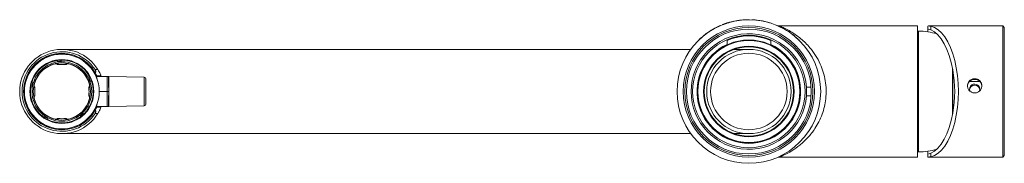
# Paper-space layout '_Bottom' of a CAD drawing. Header units: millimetres. Extents: x -234 to 82, y -23 to 23.
import ezdxf

# ---------------------------------------------------------------- set-up
doc = ezdxf.new("R2010")
doc.units = ezdxf.units.MM

psp = doc.layouts.new('_Bottom')

# ---------------------------------------------------------------- linework, layer by layer
at = {"color": 7, "linetype": 'Continuous', "lineweight": 15}
for p, q in [((-5.89, 22.24), (-5.88, 22.25)), ((-5.89, 22.23), (-5.89, 22.24)), ((-5.87, 22.24), (-5.88, 22.25)), ((-4.86, 22.48), (-4.87, 22.49)), ((-1.96, 22.92), (-1.97, 22.93)), ((3.11, 22.79), (3.11, 22.8)), ((6.05, 22.19), (6.05, 22.2)), ((-10.92, 20.24), (-10.93, 20.25)), ((-9.73, 20.84), (-9.74, 20.85)), ((-9.06, 21.14), (-9.06, 21.15)), ((-8.56, 21.35), (-8.56, 21.36)), ((7.1, 21.88), (7.1, 21.89)), ((7.12, 21.88), (7.1, 21.89)), ((7.11, 21.87), (7.12, 21.88)), ((8.44, 21.4), (8.44, 21.41)), ((9.71, 20.85), (9.72, 20.86)), ((54, 21), (9.8, 21)), ((12.96, 19), (12.97, 19.01)), ((54, 21), (54, -21)), ((54.37, 19.35), (54, 19.35)), ((57.3, 19.13), (57.3, 20.88)), ((81.3, 21), (57.65, 21)), ((58.24, 20.9), (58.24, 19.72)), ((81.8, 20.5), (81.3, 21)), ((81.3, -21), (81.3, 21)), ((81.8, 20.5), (81.8, -20.5)), ((-16.1, 16.42), (-16.11, 16.43)), ((-7, 15.05), (-7, 16.37)), ((7, 15.05), (7, 16.37)), ((13.22, 18.82), (13.22, 18.83)), ((13.81, 18.4), (13.81, 18.4)), ((14.67, 17.72), (14.67, 17.72)), ((15.57, 16.93), (15.58, 16.94)), ((16.14, 16.38), (16.15, 16.39)), ((-18.62, 13.5), (-220, 13.5)), ((0, 13.5), (-4.72, 13.5)), ((-221.36, 10.02), (-221.4, 9.97)), ((-221.4, 9.97), (-221.35, 9.61)), ((-221.36, 10.02), (-221.31, 9.66)), ((-221.31, 9.66), (-221.35, 9.61)), ((-220.32, 10.11), (-220.27, 10.07)), ((-220.32, 10.11), (-220.31, 9.74)), ((-220.31, 9.74), (-220.26, 9.7)), ((-220.27, 10.07), (-220.26, 9.7)), ((-222.25, 8.87), (-222.24, 8.88)), ((-222.24, 8.88), (-222.24, 8.9)), ((-217.76, 8.88), (-217.76, 8.9)), ((-217.76, 8.88), (-217.75, 8.87)), ((-209.34, 7), (-208.46, 7)), ((65.25, -7.21), (65.25, 7.21)), ((65.3, 6.92), (65.3, -6.92)), ((-210.95, 4.41), (-211.28, 4.25)), ((-211.22, 4.23), (-211.28, 4.25)), ((-210.89, 4.39), (-211.22, 4.23)), ((-210.89, 4.39), (-210.95, 4.41)), ((-210.51, 3.37), (-210.86, 3.24)), ((-210.83, 3.3), (-210.86, 3.24)), ((-210.48, 3.42), (-210.83, 3.3)), ((-210.48, 3.42), (-210.51, 3.37)), ((-205.5, 4.85), (-209.02, 4.85)), ((-207.46, 5), (-208.82, 5)), ((-205, -4.65), (-205, 4.65)), ((-193.59, 4.55), (-204.95, 4.84)), ((-204.95, 4.84), (-204.95, -4.84)), ((-193.1, 4.05), (-193.1, -4.05)), ((-229.95, 1.8), (-229.92, 1.75)), ((-229.95, 1.8), (-229.59, 1.74)), ((-229.92, 1.75), (-229.55, 1.69)), ((-229.71, 2.82), (-229.66, 2.85)), ((-229.71, 2.82), (-229.36, 2.72)), ((-229.66, 2.85), (-229.3, 2.75)), ((-229.59, 1.74), (-229.55, 1.69)), ((-229.36, 2.72), (-229.3, 2.75)), ((-228.88, 2.24), (-228.9, 2.24)), ((-228.88, 2.24), (-228.87, 2.25)), ((-211.13, 2.25), (-211.12, 2.24)), ((-211.12, 2.24), (-211.1, 2.24)), ((-208, 0), (-205, 0)), ((18.45, 1.37), (19.95, 1.37)), ((-228.88, -2.24), (-228.9, -2.24)), ((-228.88, -2.24), (-228.87, -2.25)), ((-211.13, -2.25), (-211.12, -2.24)), ((-211.12, -2.24), (-211.1, -2.24)), ((19.95, -1.37), (18.45, -1.37)), ((-205.5, -4.85), (-209.02, -4.85)), ((-208.82, -5), (-207.46, -5)), ((-204.95, -4.84), (-193.59, -4.55)), ((-225.7, -8.3), (-225.49, -8)), ((-225.69, -8.36), (-225.7, -8.3)), ((-225.69, -8.36), (-225.48, -8.06)), ((-225.48, -8.06), (-225.49, -8)), ((-224.79, -8.91), (-224.61, -8.58)), ((-224.79, -8.91), (-224.73, -8.89)), ((-224.73, -8.89), (-224.56, -8.56)), ((-224.61, -8.58), (-224.56, -8.56)), ((-222.25, -8.87), (-222.24, -8.88)), ((-222.24, -8.88), (-222.24, -8.9)), ((-217.76, -8.88), (-217.75, -8.87)), ((-217.76, -8.88), (-217.76, -8.9)), ((-213.86, -7.99), (-214.09, -7.69)), ((-214.03, -7.7), (-214.09, -7.69)), ((-213.8, -7.99), (-214.03, -7.7)), ((-213.8, -7.99), (-213.86, -7.99)), ((-213.26, -7.04), (-213.26, -6.98)), ((-213.01, -7.25), (-213.26, -6.98)), ((-213.01, -7.31), (-213.26, -7.04)), ((-213.01, -7.31), (-213.01, -7.25)), ((-208.46, -7), (-209.34, -7)), ((-220, -13.5), (-18.62, -13.5)), ((-4.72, -13.5), (0, -13.5)), ((9.75, -21), (54, -21)), ((54, -19.35), (54.37, -19.35)), ((57.3, -20.88), (57.3, -19.13)), ((57.66, -21), (81.3, -21)), ((58.24, -19.72), (58.24, -20.9)), ((81.3, -21), (81.8, -20.5))]:
    psp.add_line(p, q, dxfattribs=at)
at = {"color": 8, "linetype": 'Continuous', "lineweight": 15}
for p, q in [((54.37, -19.35), (54.37, 19.35)), ((-205.5, 4.85), (-205.5, -4.85)), ((-193.59, -4.55), (-193.59, 4.55)), ((73.92, 3.23), (70.72, 3.23))]:
    psp.add_line(p, q, dxfattribs=at)
at = {"color": 7, "linetype": 'Continuous', "lineweight": 15, "flags": 128}
for points in [[(58.24, -20.9), (59.42, -20.5), (60.58, -19.79), (61.69, -18.77), (62.73, -17.48), (63.69, -15.92), (64.55, -14.12), (65.3, -12.11), (65.93, -9.91), (66.43, -7.57), (66.8, -5.11), (67.02, -2.57), (67.09, 0), (67.02, 2.57), (66.8, 5.11), (66.43, 7.57), (65.93, 9.91), (65.3, 12.11), (64.55, 14.12), (63.69, 15.92), (62.73, 17.48), (61.69, 18.77), (60.58, 19.79), (59.42, 20.5), (58.24, 20.9)], [(58.24, 19.72), (59.41, 19.08), (60.53, 18.11), (61.59, 16.85), (62.56, 15.31), (63.43, 13.51), (64.18, 11.5), (64.81, 9.29), (65.3, 6.92)], [(65.3, -6.92), (64.81, -9.29), (64.18, -11.5), (63.43, -13.51), (62.56, -15.31), (61.59, -16.85), (60.53, -18.11), (59.41, -19.08), (58.24, -19.72)]]:
    psp.add_lwpolyline(points, dxfattribs=at)
at = {"color": 7, "linetype": 'Continuous', "lineweight": 15}
for centre, radius in [((0, 0), 23), ((0, 0), 21), ((0, 0), 20.5), ((0, 0), 20), ((0, 0), 18), ((0, 0), 16.5), ((0, 0), 16.3), ((0, 0), 14.5), ((0, 0), 14.3), ((0, 0), 13.5), ((-220, 0), 12), ((-220, 0), 11.97), ((-220, 0), 10.24), ((-220, 0), 10.24), ((-220, 0), 10.14), ((-220, 0), 9.55), ((0, 0), 12.25), ((-220, 0), 9.2)]:
    psp.add_circle(centre, radius, dxfattribs=at)
for centre, radius, start, end in [((0, 0), 23.01, 102.2065, 104.7937), ((0, 0), 23.01, 72.0278, 74.7575), ((0, 0), 23.01, 65.0191, 68.4829), ((54.37, 0), 19.35, 72.5332, 90), ((0, 0), 18.5, 4.2532, 355.7468), ((0, 0), 17.8, 66.8426, 113.1574), ((0, 0), 23.01, 50.3819, 53.1116), ((-220, 0), 13.5, 31.2329, 328.7671), ((-220, 0), 12.75, 33.2998, 326.7002), ((0, 0), 16.6, 114.9411, 65.0589), ((-220, 0), 12.25, 29.1392, 330.8608), ((-220, 0), 10.07, 97.9892, 163.54), ((-220, 0), 10.11, 91.7872, 97.742), ((-220, 0), 9.7, 91.54, 97.9892), ((-220, 0), 9.74, 91.7966, 97.7326), ((-220, 0), 10.07, 25.9892, 91.54), ((-220, 0), 9.18, 13.2341, 346.7659), ((-220, 0), 9.16, 104.1468, 165.8532), ((-220, 0), 9.15, 104.2051, 165.7949), ((-222.14, 8.93), 0.0352, 304.5169, 1.4452), ((-220, 0), 8.7, 82.2383, 97.7617), ((-217.86, 8.93), 0.0352, 178.5548, 235.4831), ((-220, 0), 9.16, 14.1468, 75.8532), ((-220, 0), 9.15, 14.2051, 75.7949), ((27.72, 0), 38.21, 349.5635, 10.4365), ((-220, 0), 10.07, 313.9892, 19.54), ((-220, 0), 9.7, 19.54, 25.9892), ((-220, 0), 9.74, 19.7966, 25.7326), ((-220, 0), 10.11, 19.7872, 25.742), ((-205.5, -14.25), 19.1, 88.6307, 90), ((-193.6, 4.05), 0.5, 0, 88.5), ((-220, 0), 10.07, 169.9892, 235.54), ((-220, 0), 10.11, 163.7872, 169.742), ((-220, 0), 9.74, 163.7966, 169.7326), ((-220, 0), 9.7, 163.54, 169.9892), ((-228.93, 2.14), 0.0352, 268.5548, 325.4831), ((-220, 0), 8.7, 172.2383, 187.7617), ((-220, 0), 8.7, 352.2383, 7.7617), ((-211.07, 2.14), 0.0352, 214.5169, 271.4452), ((72.3, 0.74), 1.65, 334.501, 200.3026), ((72.3, 0.39), 1.65, 6.1859, 173.8141), ((-228.93, -2.14), 0.0352, 34.5169, 91.4452), ((-220, 0), 9.16, 194.1468, 255.8532), ((-220, 0), 9.15, 194.2051, 255.7949), ((-220, 0), 9.16, 284.1468, 345.8532), ((-220, 0), 9.15, 284.2051, 345.7949), ((-211.07, -2.14), 0.0352, 88.5548, 145.4831), ((-205.5, 14.25), 19.1, 270, 271.3788), ((-193.6, -4.05), 0.5, 271.5, 0), ((-220, 0), 10.11, 235.7872, 241.742), ((-220, 0), 9.7, 235.54, 241.9892), ((-220, 0), 9.74, 235.7966, 241.7326), ((-220, 0), 10.07, 241.9892, 307.54), ((-222.14, -8.93), 0.0352, 358.5548, 55.4831), ((-220, 0), 8.7, 262.2383, 277.7617), ((-217.86, -8.93), 0.0352, 124.5169, 181.4452), ((-220, 0), 9.7, 307.54, 313.9892), ((-220, 0), 9.74, 307.7966, 313.7326), ((-220, 0), 10.11, 307.7872, 313.742), ((54.37, 0), 19.35, 270, 287.4668)]:
    psp.add_arc(centre, radius, start, end, dxfattribs=at)
for points, knots in [([(-8.56, 21.36), (-8.56, 21.36), (-8.56, 21.36), (-8.54, 21.37), (-8.51, 21.38), (-8.46, 21.4), (-8.37, 21.43), (-8.24, 21.49), (-8.07, 21.55), (-7.87, 21.62), (-7.64, 21.7), (-7.4, 21.79), (-7.16, 21.87), (-6.92, 21.95), (-6.68, 22.02), (-6.45, 22.09), (-6.25, 22.15), (-6.05, 22.2), (-5.95, 22.23), (-5.89, 22.24)], [0, 0, 0, 0, 0.043562, 0.085193, 0.125069, 0.18971, 0.250055, 0.313629, 0.374952, 0.436225, 0.499869, 0.56054, 0.624915, 0.687871, 0.749948, 0.812113, 0.874971, 0.936579, 1, 1, 1, 1]), ([(-4.12, 22.64), (-4.1, 22.64), (-4.06, 22.65), (-3.83, 22.69), (-3.56, 22.73), (-3.22, 22.78), (-2.7, 22.86), (-2.26, 22.9), (-1.97, 22.93)], [0, 0, 0, 0, 0.2088844, 0.3408624, 0.4727901, 0.6047536, 0.7370049, 1, 1, 1, 1]), ([(-1.97, 22.93), (-1.67, 22.95), (-1.23, 22.98), (-0.7, 23), (-0.36, 23.01), (-0.08, 23.01), (0.16, 23.01), (0.19, 23.01), (0.21, 23.01)], [0, 0, 0, 0, 0.262899, 0.395091, 0.527003, 0.658874, 0.790797, 1, 1, 1, 1]), ([(0.95, 22.99), (0.97, 22.99), (1, 22.99), (1.24, 22.98), (1.52, 22.96), (1.86, 22.94), (2.39, 22.89), (2.82, 22.83), (3.11, 22.8)], [0, 0, 0, 0, 0.208883, 0.340861, 0.472789, 0.604753, 0.737004, 1, 1, 1, 1]), ([(3.11, 22.8), (3.4, 22.76), (3.84, 22.69), (4.36, 22.59), (4.7, 22.53), (4.97, 22.47), (5.2, 22.41), (5.24, 22.41), (5.26, 22.4)], [0, 0, 0, 0, 0.262899, 0.395091, 0.527002, 0.658873, 0.790795, 1, 1, 1, 1]), ([(-16.11, 16.43), (-16.1, 16.44), (-16.1, 16.44), (-16.08, 16.46), (-16.05, 16.49), (-15.99, 16.55), (-15.87, 16.66), (-15.63, 16.89), (-15.19, 17.29), (-14.49, 17.88), (-13.65, 18.54), (-12.88, 19.07), (-12.26, 19.48), (-11.87, 19.71), (-11.57, 19.89), (-11.35, 20.02), (-11.14, 20.14), (-11, 20.21), (-10.93, 20.25)], [0, 0, 0, 0, 0.03135, 0.062626, 0.093831, 0.125081, 0.187733, 0.250311, 0.375148, 0.499946, 0.624755, 0.749579, 0.812191, 0.874878, 0.906148, 0.937366, 0.968646, 1, 1, 1, 1]), ([(-10.26, 20.6), (-10.08, 20.69), (-9.7, 20.87), (-9.4, 21), (-9.27, 21.06), (-9.32, 21.04), (-9.33, 21.03)], [0, 0, 0, 0, 0.31391, 0.627848, 0.941824, 1, 1, 1, 1]), ([(9.82, 21), (9.73, 21), (9.6, 21), (9.48, 21.02), (9.43, 21.03)], [0, 0, 0, 0, 0.602889, 1, 1, 1, 1]), ([(9.83, 20.81), (9.83, 20.81), (9.83, 20.81), (9.98, 20.73), (10.24, 20.61), (10.57, 20.44), (11.09, 20.17), (11.74, 19.79), (12.39, 19.39), (12.78, 19.14), (12.97, 19.01)], [0, 0, 0, 0, 0.066188, 0.221683, 0.300303, 0.377821, 0.533244, 0.689012, 0.844666, 1, 1, 1, 1]), ([(57.3, 20.88), (57.3, 20.96), (57.38, 21), (57.61, 21), (57.71, 20.99), (57.95, 20.96), (58.08, 20.94), (58.24, 20.9)], [0, 0, 0, 0, 0.5, 0.5, 0.75, 0.75, 1, 1, 1, 1]), ([(58.24, 19.72), (57.93, 19.85), (57.7, 19.93), (57.46, 19.97), (57.4, 19.97), (57.32, 19.94), (57.3, 19.92), (57.3, 19.88)], [0, 0, 0, 0, 0.5, 0.5, 0.75, 0.75, 1, 1, 1, 1]), ([(14.67, 17.72), (14.67, 17.72), (14.67, 17.72), (14.69, 17.71), (14.74, 17.67), (14.81, 17.61), (14.92, 17.52), (15.05, 17.41), (15.2, 17.27), (15.38, 17.11), (15.51, 17), (15.58, 16.94)], [0, 0, 0, 0, 0.125143, 0.250259, 0.383389, 0.500303, 0.601487, 0.696553, 0.791036, 0.890567, 1, 1, 1, 1]), ([(15.58, 16.94), (15.61, 16.9), (15.68, 16.84), (15.78, 16.75), (15.88, 16.65), (15.98, 16.56), (16.07, 16.47), (16.12, 16.42), (16.15, 16.39)], [0, 0, 0, 0, 0.17404, 0.340471, 0.500061, 0.679682, 0.845653, 1, 1, 1, 1]), ([(-221.38, 8.68), (-221.46, 8.75), (-221.55, 8.81), (-221.73, 8.87), (-221.79, 8.89), (-221.94, 8.91), (-222.03, 8.91), (-222.12, 8.9)], [0, 0, 0, 0, 0.5, 0.5, 0.75, 0.75, 1, 1, 1, 1]), ([(-222.1, 8.93), (-221.99, 8.94), (-221.89, 8.94), (-221.7, 8.91), (-221.61, 8.89), (-221.39, 8.79), (-221.27, 8.71), (-221.17, 8.62)], [0, 0, 0, 0, 0.25, 0.25, 0.5, 0.5, 1, 1, 1, 1]), ([(-221.38, 8.68), (-221.44, 8.73), (-221.5, 8.78), (-221.57, 8.8), (-221.58, 8.8)], [0, 0, 0, 0, 0.929192, 1, 1, 1, 1]), ([(-218.83, 8.62), (-218.73, 8.71), (-218.61, 8.79), (-218.39, 8.89), (-218.3, 8.91), (-218.11, 8.94), (-218.01, 8.94), (-217.9, 8.93)], [0, 0, 0, 0, 0.5, 0.5, 0.75, 0.75, 1, 1, 1, 1]), ([(-217.88, 8.9), (-217.97, 8.91), (-218.06, 8.91), (-218.21, 8.89), (-218.27, 8.87), (-218.45, 8.81), (-218.54, 8.75), (-218.62, 8.68)], [0, 0, 0, 0, 0.25, 0.25, 0.5, 0.5, 1, 1, 1, 1]), ([(-217.75, 8.87), (-217.83, 8.89), (-217.91, 8.9), (-218.06, 8.9), (-218.14, 8.89), (-218.36, 8.85), (-218.5, 8.78), (-218.62, 8.68)], [0, 0, 0, 0, 0.25, 0.25, 0.5, 0.5, 1, 1, 1, 1]), ([(-209.34, 7), (-209.29, 6.92), (-209.25, 6.83), (-209.18, 6.65), (-209.16, 6.56), (-209.15, 6.38), (-209.17, 6.29), (-209.22, 6.12), (-209.25, 6.04), (-209.3, 5.96)], [0, 0, 0, 0, 0.25, 0.25, 0.5, 0.5, 0.75, 0.75, 1, 1, 1, 1]), ([(-208.46, 7), (-208.31, 6.76), (-208.18, 6.52), (-207.93, 6.05), (-207.82, 5.83), (-207.69, 5.54), (-207.65, 5.45), (-207.58, 5.3), (-207.55, 5.23), (-207.51, 5.12), (-207.49, 5.07), (-207.47, 5.02), (-207.46, 5), (-207.46, 5)], [0, 0, 0, 0, 0.25, 0.25, 0.5, 0.5, 0.625, 0.625, 0.75, 0.75, 0.875, 0.875, 1, 1, 1, 1]), ([(-208.82, 5), (-208.82, 5), (-208.83, 5.02), (-208.87, 5.12), (-208.9, 5.18), (-208.98, 5.36), (-209.03, 5.46), (-209.15, 5.7), (-209.22, 5.83), (-209.3, 5.96)], [0, 0, 0, 0, 0.25, 0.25, 0.5, 0.5, 0.75, 0.75, 1, 1, 1, 1]), ([(-205.04, 4.83), (-205.04, 4.84), (-205.04, 4.93), (-205.04, 4.6), (-205.03, 3.83), (-205.02, 2.57), (-205.01, 1.22), (-205, 0.34), (-205, 0)], [0, 0, 0, 0, 0.009917, 0.223943, 0.437969, 0.651999, 0.866034, 1, 1, 1, 1]), ([(73.69, 0), (73.81, 0.09), (73.92, 0.19), (74.12, 0.42), (74.21, 0.54), (74.36, 0.8), (74.43, 0.94), (74.52, 1.22), (74.56, 1.37), (74.6, 1.67), (74.6, 1.82), (74.59, 2.12), (74.56, 2.27), (74.45, 2.7), (74.31, 2.98), (74.04, 3.33), (73.94, 3.44), (73.71, 3.64), (73.59, 3.73), (73.33, 3.88), (73.19, 3.94), (72.91, 4.03), (72.76, 4.07), (72.46, 4.11), (72.31, 4.12), (72.01, 4.1), (71.86, 4.07), (71.57, 4), (71.43, 3.95), (71.16, 3.82), (71.03, 3.74), (70.67, 3.47), (70.46, 3.24), (70.16, 2.73), (70.06, 2.44), (70, 1.99), (70, 1.84), (70.01, 1.54), (70.04, 1.39), (70.11, 1.1), (70.17, 0.96), (70.3, 0.69), (70.38, 0.56), (70.56, 0.32), (70.66, 0.21), (70.89, 0.01), (71.01, -0.08), (71.27, -0.23), (71.41, -0.3), (71.69, -0.39), (71.84, -0.43), (72.14, -0.47), (72.29, -0.48), (72.59, -0.46), (72.74, -0.43), (73.17, -0.32), (73.45, -0.18), (73.69, 0)], [0, 0, 0, 0, 0.03125, 0.03125, 0.0625, 0.0625, 0.09375, 0.09375, 0.125, 0.125, 0.15625, 0.15625, 0.1875, 0.1875, 0.25, 0.25, 0.28125, 0.28125, 0.3125, 0.3125, 0.34375, 0.34375, 0.375, 0.375, 0.40625, 0.40625, 0.4375, 0.4375, 0.46875, 0.46875, 0.5, 0.5, 0.5625, 0.5625, 0.625, 0.625, 0.65625, 0.65625, 0.6875, 0.6875, 0.71875, 0.71875, 0.75, 0.75, 0.78125, 0.78125, 0.8125, 0.8125, 0.84375, 0.84375, 0.875, 0.875, 0.90625, 0.90625, 0.9375, 0.9375, 1, 1, 1, 1]), ([(70, 1.61), (70.03, 1.86), (70.07, 2.37), (70.46, 3.04), (71.03, 3.57), (71.76, 3.87), (72.54, 3.92), (73.29, 3.72), (73.94, 3.28), (74.39, 2.65), (74.61, 2.06), (74.58, 1.71), (74.57, 1.61)], [0, 0, 0, 0, 0.1041591, 0.2107651, 0.3180669, 0.4257424, 0.5328747, 0.6393922, 0.7461827, 0.8537055, 0.9612829, 1, 1, 1, 1]), ([(-228.62, 1.17), (-228.71, 1.27), (-228.79, 1.39), (-228.89, 1.61), (-228.91, 1.7), (-228.94, 1.89), (-228.94, 1.99), (-228.93, 2.1)], [0, 0, 0, 0, 0.5, 0.5, 0.75, 0.75, 1, 1, 1, 1]), ([(-228.9, 2.12), (-228.91, 2.03), (-228.91, 1.94), (-228.89, 1.79), (-228.87, 1.73), (-228.81, 1.55), (-228.75, 1.46), (-228.68, 1.38)], [0, 0, 0, 0, 0.25, 0.25, 0.5, 0.5, 1, 1, 1, 1]), ([(-228.87, 2.25), (-228.89, 2.17), (-228.9, 2.09), (-228.9, 1.94), (-228.89, 1.86), (-228.85, 1.64), (-228.78, 1.5), (-228.68, 1.38)], [0, 0, 0, 0, 0.25, 0.25, 0.5, 0.5, 1, 1, 1, 1]), ([(-211.07, 2.1), (-211.06, 1.99), (-211.06, 1.89), (-211.09, 1.7), (-211.11, 1.61), (-211.21, 1.39), (-211.29, 1.27), (-211.38, 1.17)], [0, 0, 0, 0, 0.25, 0.25, 0.5, 0.5, 1, 1, 1, 1]), ([(-211.32, 1.38), (-211.25, 1.46), (-211.19, 1.55), (-211.13, 1.73), (-211.11, 1.79), (-211.09, 1.94), (-211.09, 2.03), (-211.1, 2.12)], [0, 0, 0, 0, 0.5, 0.5, 0.75, 0.75, 1, 1, 1, 1]), ([(-205.04, -4.83), (-205.04, -4.84), (-205.04, -4.93), (-205.04, -4.6), (-205.03, -3.83), (-205.02, -2.57), (-205.01, -1.22), (-205, -0.34), (-205, 0)], [0, 0, 0, 0, 0.008602, 0.222912, 0.437223, 0.651536, 0.865856, 1, 1, 1, 1]), ([(-228.62, -1.17), (-228.71, -1.27), (-228.79, -1.39), (-228.89, -1.61), (-228.91, -1.7), (-228.94, -1.89), (-228.94, -1.99), (-228.93, -2.1)], [0, 0, 0, 0, 0.5, 0.5, 0.75, 0.75, 1, 1, 1, 1]), ([(-228.9, -2.12), (-228.91, -2.03), (-228.91, -1.94), (-228.89, -1.79), (-228.87, -1.73), (-228.81, -1.55), (-228.75, -1.46), (-228.68, -1.38)], [0, 0, 0, 0, 0.25, 0.25, 0.5, 0.5, 1, 1, 1, 1]), ([(-228.87, -2.25), (-228.89, -2.17), (-228.9, -2.09), (-228.9, -1.94), (-228.89, -1.86), (-228.85, -1.64), (-228.78, -1.5), (-228.68, -1.38)], [0, 0, 0, 0, 0.25, 0.25, 0.5, 0.5, 1, 1, 1, 1]), ([(-211.07, -2.1), (-211.06, -1.99), (-211.06, -1.89), (-211.09, -1.7), (-211.11, -1.61), (-211.21, -1.39), (-211.29, -1.27), (-211.38, -1.17)], [0, 0, 0, 0, 0.25, 0.25, 0.5, 0.5, 1, 1, 1, 1]), ([(-211.32, -1.38), (-211.25, -1.46), (-211.19, -1.55), (-211.13, -1.73), (-211.11, -1.79), (-211.09, -1.94), (-211.09, -2.03), (-211.1, -2.12)], [0, 0, 0, 0, 0.5, 0.5, 0.75, 0.75, 1, 1, 1, 1]), ([(-209.3, -5.96), (-209.25, -6.04), (-209.22, -6.12), (-209.17, -6.29), (-209.15, -6.38), (-209.16, -6.56), (-209.18, -6.65), (-209.25, -6.83), (-209.29, -6.92), (-209.34, -7)], [0, 0, 0, 0, 0.25, 0.25, 0.5, 0.5, 0.75, 0.75, 1, 1, 1, 1]), ([(-209.3, -5.96), (-209.22, -5.83), (-209.16, -5.7), (-209.03, -5.46), (-208.98, -5.36), (-208.9, -5.19), (-208.87, -5.12), (-208.83, -5.02), (-208.82, -5), (-208.82, -5)], [0, 0, 0, 0, 0.25, 0.25, 0.5, 0.5, 0.75, 0.75, 1, 1, 1, 1]), ([(-207.46, -5), (-207.46, -5), (-207.47, -5.01), (-207.49, -5.07), (-207.51, -5.12), (-207.58, -5.28), (-207.64, -5.44), (-207.78, -5.73), (-207.83, -5.84), (-207.93, -6.06), (-207.99, -6.17), (-208.11, -6.4), (-208.18, -6.52), (-208.31, -6.76), (-208.38, -6.88), (-208.46, -7)], [0, 0, 0, 0, 0.125, 0.125, 0.25, 0.25, 0.5, 0.5, 0.625, 0.625, 0.75, 0.75, 0.875, 0.875, 1, 1, 1, 1]), ([(-221.38, -8.68), (-221.46, -8.75), (-221.55, -8.81), (-221.73, -8.87), (-221.79, -8.89), (-221.94, -8.91), (-222.03, -8.91), (-222.12, -8.9)], [0, 0, 0, 0, 0.5, 0.5, 0.75, 0.75, 1, 1, 1, 1]), ([(-222.1, -8.93), (-221.99, -8.94), (-221.89, -8.94), (-221.7, -8.91), (-221.61, -8.89), (-221.39, -8.79), (-221.27, -8.71), (-221.17, -8.62)], [0, 0, 0, 0, 0.25, 0.25, 0.5, 0.5, 1, 1, 1, 1]), ([(-221.38, -8.68), (-221.44, -8.73), (-221.5, -8.78), (-221.57, -8.8), (-221.58, -8.8)], [0, 0, 0, 0, 0.929192, 1, 1, 1, 1]), ([(-218.83, -8.62), (-218.73, -8.71), (-218.61, -8.79), (-218.39, -8.89), (-218.3, -8.91), (-218.11, -8.94), (-218.01, -8.94), (-217.9, -8.93)], [0, 0, 0, 0, 0.5, 0.5, 0.75, 0.75, 1, 1, 1, 1]), ([(-217.88, -8.9), (-217.97, -8.91), (-218.06, -8.91), (-218.21, -8.89), (-218.27, -8.87), (-218.45, -8.81), (-218.54, -8.75), (-218.62, -8.68)], [0, 0, 0, 0, 0.25, 0.25, 0.5, 0.5, 1, 1, 1, 1]), ([(-217.75, -8.87), (-217.83, -8.89), (-217.91, -8.9), (-218.06, -8.9), (-218.14, -8.89), (-218.36, -8.85), (-218.5, -8.78), (-218.62, -8.68)], [0, 0, 0, 0, 0.25, 0.25, 0.5, 0.5, 1, 1, 1, 1]), ([(9.37, -21.04), (9.4, -21.04), (9.48, -21.02), (9.59, -21.01), (9.67, -21)], [0, 0, 0, 0, 0.248245, 1, 1, 1, 1]), ([(58.24, -20.9), (57.93, -20.97), (57.7, -21), (57.46, -21), (57.4, -20.99), (57.32, -20.95), (57.3, -20.92), (57.3, -20.88)], [0, 0, 0, 0, 0.5, 0.5, 0.75, 0.75, 1, 1, 1, 1]), ([(57.62, -19.91), (57.64, -19.91), (57.72, -19.94), (58.02, -19.81), (58.24, -19.72)], [0, 0, 0, 0, 0.281514, 1, 1, 1, 1])]:
    psp.add_open_spline(points, degree=3, knots=knots, dxfattribs=at)
for points in [[(-10.93, 20.25), (-10.54, 20.46), (-10.14, 20.66), (-9.74, 20.85)], [(-9.74, 20.85), (-9.51, 20.95), (-9.29, 21.05), (-9.06, 21.15)], [(-222.12, 8.9), (-222.16, 8.9), (-222.2, 8.89), (-222.24, 8.88)], [(-221.17, 8.62), (-221.25, 8.61), (-221.32, 8.64), (-221.38, 8.68)], [(-218.62, 8.68), (-218.68, 8.64), (-218.75, 8.61), (-218.83, 8.62)], [(-217.76, 8.88), (-217.8, 8.89), (-217.84, 8.9), (-217.88, 8.9)], [(-228.88, 2.24), (-228.89, 2.2), (-228.9, 2.16), (-228.9, 2.12)], [(-228.68, 1.38), (-228.64, 1.32), (-228.61, 1.25), (-228.62, 1.17)], [(-211.38, 1.17), (-211.39, 1.25), (-211.36, 1.32), (-211.32, 1.38)], [(-211.1, 2.12), (-211.1, 2.16), (-211.11, 2.2), (-211.12, 2.24)], [(18.45, -1.37), (18.52, -0.46), (18.52, 0.46), (18.45, 1.37)], [(-228.88, -2.24), (-228.89, -2.2), (-228.9, -2.16), (-228.9, -2.12)], [(-228.68, -1.38), (-228.64, -1.32), (-228.61, -1.25), (-228.62, -1.17)], [(-211.38, -1.17), (-211.39, -1.25), (-211.36, -1.32), (-211.32, -1.38)], [(-211.1, -2.12), (-211.1, -2.16), (-211.11, -2.2), (-211.12, -2.24)], [(-222.12, -8.9), (-222.16, -8.9), (-222.2, -8.89), (-222.24, -8.88)], [(-221.17, -8.62), (-221.25, -8.61), (-221.32, -8.64), (-221.38, -8.68)], [(-218.62, -8.68), (-218.68, -8.64), (-218.75, -8.61), (-218.83, -8.62)], [(-217.76, -8.88), (-217.8, -8.89), (-217.84, -8.9), (-217.88, -8.9)]]:
    psp.add_open_spline(points, degree=3, dxfattribs=at)
at = {"color": 8, "linetype": 'Continuous', "lineweight": 15}
psp.add_open_spline([(9.81, 20.97), (9.79, 20.98), (9.68, 21.03), (9.96, 20.92), (10.3, 20.77), (10.96, 20.49), (12.02, 19.99), (14.08, 18.85), (16.7, 17), (19.3, 14.44), (21.39, 11.63), (22.83, 8.99), (23.88, 6.22), (24.53, 3.48), (24.81, 0.59), (24.69, -2.22), (24.23, -4.89), (23.48, -7.37), (22.44, -9.74), (20.94, -12.3), (18.9, -14.88), (16.36, -17.24), (13.71, -19.1), (11.7, -20.15), (10.52, -20.68), (9.89, -20.94), (9.8, -20.98), (9.75, -21)], degree=3, knots=[0, 0, 0, 0, 0.006152, 0.027738, 0.05009, 0.057249, 0.097994, 0.139748, 0.208215, 0.278591, 0.326486, 0.375543, 0.414201, 0.453956, 0.492418, 0.53234, 0.567591, 0.603816, 0.641805, 0.680585, 0.739759, 0.800582, 0.861452, 0.923801, 0.947596, 0.971844, 1, 1, 1, 1], dxfattribs=at)

doc.saveas('drawing.dxf')
